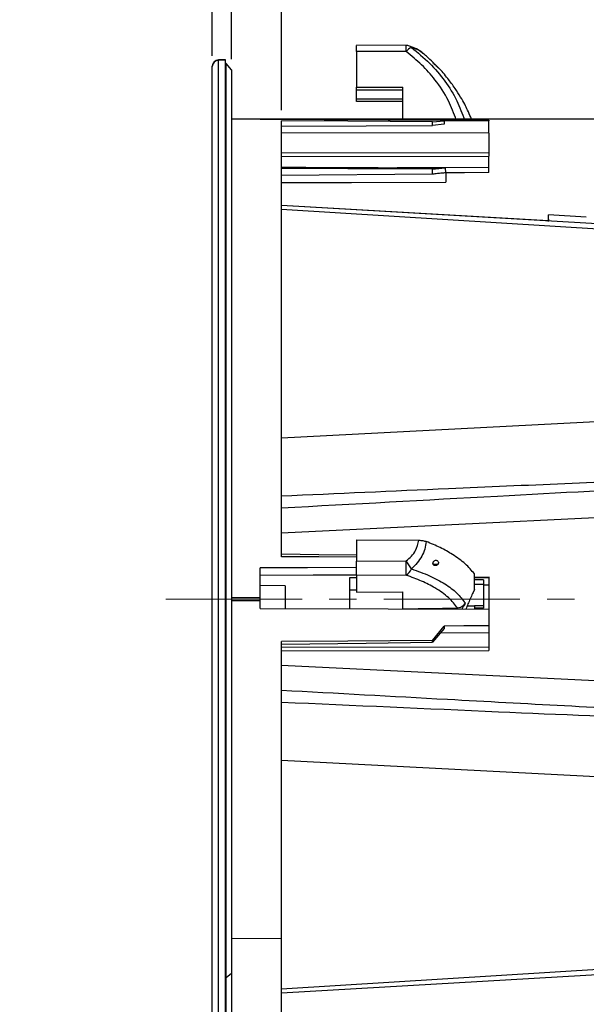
# Model space of a CAD drawing. Header units: millimetres. Extents: x 0 to 594, y 0 to 420.
# Tile 21 of 44: x 222 to 275, y 230 to 322. Entities that reach past the tile are written whole.
import ezdxf

# ---------------------------------------------------------------- set-up
doc = ezdxf.new("R2010")
doc.units = ezdxf.units.MM
doc.linetypes.add('CENTERX2', pattern=[20.32, 12.7, -2.54, 2.54, -2.54])
doc.layers.add('SLD-0', color=7, linetype='Continuous')
doc.styles.add('SLDTEXTSTYLE0', font='TXT', dxfattribs={"width": 0.75})
doc.dimstyles.new('SLDDIMSTYLE1', dxfattribs={"dimtxt": 3.5, "dimasz": 3.2, "dimexe": 0, "dimexo": 0.0625, "dimgap": 0.875, "dimtad": 1, "dimdec": 1, "dimlfac": 3, "dimrnd": 1e-09, "dimzin": 12, "dimdsep": 46, "dimtxsty": 'SLDTEXTSTYLE0', "dimblk1": 'OBLIQUE', "dimblk2": 'OBLIQUE', "dimsah": 1, "dimcen": 0.09, "dimadec": 0, "dimazin": 3, "dimtfac": 1, "dimtdec": 1, "dimtmove": 0, "dimatfit": 0, "dimldrblk": 'OBLIQUE', "dimfxl": 1, "dimfrac": 2, "dimtolj": 1, "dimtzin": 12, "dimarcsym": 0})
doc.dimstyles.new('SLDDIMSTYLE2', dxfattribs={"dimtxt": 3.5, "dimasz": 3.2, "dimexe": 0, "dimexo": 0.0625, "dimgap": 0.875, "dimtad": 1, "dimdec": 1, "dimlfac": 3, "dimrnd": 1e-09, "dimzin": 4, "dimdsep": 46, "dimtxsty": 'SLDTEXTSTYLE0', "dimblk1": 'OBLIQUE', "dimblk2": 'OBLIQUE', "dimsah": 1, "dimcen": 0.09, "dimadec": 0, "dimazin": 1, "dimtfac": 1, "dimtdec": 1, "dimtmove": 0, "dimatfit": 0, "dimldrblk": 'OBLIQUE', "dimfxl": 1, "dimfrac": 2, "dimtolj": 1, "dimtzin": 12, "dimarcsym": 0})
doc.dimstyles.new('SLDDIMSTYLE3', dxfattribs={"dimtxt": 3.5, "dimasz": 3.2, "dimexe": 0, "dimexo": 0.0625, "dimgap": 0.875, "dimtad": 1, "dimdec": 1, "dimlfac": 3, "dimrnd": 1e-09, "dimzin": 4, "dimdsep": 46, "dimtxsty": 'SLDTEXTSTYLE0', "dimsah": 1, "dimcen": 0.09, "dimadec": 0, "dimazin": 1, "dimtfac": 1, "dimtdec": 1, "dimtofl": 0, "dimtmove": 0, "dimatfit": 3, "dimfxl": 1, "dimfrac": 2, "dimtolj": 1, "dimtzin": 12, "dimarcsym": 0})
doc.dimstyles.new('SLDDIMSTYLE4', dxfattribs={"dimtxt": 3.5, "dimasz": 3.2, "dimexe": 0, "dimexo": 0.0625, "dimgap": 0.875, "dimtad": 1, "dimdec": 1, "dimlfac": 3, "dimrnd": 1e-09, "dimzin": 12, "dimdsep": 46, "dimtxsty": 'SLDTEXTSTYLE0', "dimsah": 1, "dimcen": 0.09, "dimadec": 0, "dimazin": 3, "dimtfac": 1, "dimtdec": 1, "dimtofl": 0, "dimtmove": 0, "dimatfit": 3, "dimfxl": 1, "dimfrac": 2, "dimtolj": 1, "dimtzin": 12, "dimarcsym": 0})

# ---------------------------------------------------------------- blocks, each defined once
blk = doc.blocks.new('_Oblique')
at = {"color": 0, "linetype": 'ByBlock', "lineweight": -2}
blk.add_line((-0.5, -0.5), (0.5, 0.5), dxfattribs=at)
blk = doc.blocks.new('_D_1')
at = {"layer": 'SLD-0', "color": 7, "transparency": 16777216}
for p, q in [((225.185, 352.878), (224.118, 352.878)), ((224.118, 352.878), (224.118, 347.322)), ((234.236, 352.878), (235.303, 352.878)), ((235.303, 352.878), (235.303, 347.322)), ((224.118, 347.322), (225.185, 347.322)), ((235.303, 347.322), (234.236, 347.322)), ((239.711, 318.236), (239.711, 343.086)), ((241.511, 317.922), (241.511, 343.086)), ((239.711, 342.086), (221.759, 342.086)), ((239.711, 342.086), (241.511, 342.086)), ((241.511, 342.086), (247.511, 342.086))]:
    blk.add_line(p, q, dxfattribs=at)
at = {"layer": 'SLD-0', "color": 7, "transparency": 16777216, "xscale": 3.2, "yscale": 3.2}
blk.add_blockref('_Oblique', (239.711, 342.086), dxfattribs=at)
at = {"layer": 'SLD-0', "color": 7, "transparency": 16777216, "xscale": 3.2, "yscale": 3.2, "rotation": 180.0000000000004}
blk.add_blockref('_Oblique', (241.511, 342.086), dxfattribs=at)
at = {"layer": 'SLD-0', "color": 7, "transparency": 16777216, "char_height": 3.5, "attachment_point": 1, "style": 'SLDTEXTSTYLE0'}
for s, insert in [('0.21', (225.185, 351.834)), ('5.4', (226.478, 346.597))]:
    blk.add_mtext(s, dxfattribs=dict(at, insert=insert))
blk = doc.blocks.new('_D_2')
at = {"layer": 'SLD-0', "color": 7, "transparency": 16777216}
for p, q in [((251.384, 352.878), (250.318, 352.878)), ((250.318, 352.878), (250.318, 347.322)), ((260.435, 352.878), (261.502, 352.878)), ((261.502, 352.878), (261.502, 347.322)), ((250.318, 347.322), (251.384, 347.322)), ((261.502, 347.322), (260.435, 347.322)), ((241.511, 317.922), (241.511, 343.086)), ((246.178, 313.157), (246.178, 343.086)), ((241.511, 342.086), (235.511, 342.086)), ((241.511, 342.086), (246.178, 342.086)), ((246.178, 342.086), (263.861, 342.086))]:
    blk.add_line(p, q, dxfattribs=at)
at = {"layer": 'SLD-0', "color": 7, "transparency": 16777216, "xscale": 3.2, "yscale": 3.2}
blk.add_blockref('_Oblique', (241.511, 342.086), dxfattribs=at)
at = {"layer": 'SLD-0', "color": 7, "transparency": 16777216, "xscale": 3.2, "yscale": 3.2, "rotation": 180.0000000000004}
blk.add_blockref('_Oblique', (246.178, 342.086), dxfattribs=at)
at = {"layer": 'SLD-0', "color": 7, "transparency": 16777216, "char_height": 3.5, "attachment_point": 1, "style": 'SLDTEXTSTYLE0'}
for s, insert in [('0.55', (251.384, 351.834)), ('14.0', (251.384, 346.597))]:
    blk.add_mtext(s, dxfattribs=dict(at, insert=insert))
blk = doc.blocks.new('_D_4')
at = {"layer": 'SLD-0', "color": 7, "transparency": 16777216}
for p, q in [((242.511, 312.357), (314.004, 312.357)), ((313.004, 312.357), (313.004, 222.687)), ((302.211, 273.341), (302.211, 274.407)), ((302.211, 274.407), (307.768, 274.407)), ((307.768, 274.407), (307.768, 273.341)), ((302.211, 261.704), (302.211, 260.637)), ((307.768, 260.637), (307.768, 261.704)), ((302.211, 260.637), (307.768, 260.637)), ((242.511, 222.687), (314.004, 222.687))]:
    blk.add_line(p, q, dxfattribs=at)
for points in [[(313.004, 312.357), (312.454, 309.157), (313.554, 309.157)], [(313.004, 222.687), (313.554, 225.887), (312.454, 225.887)]]:
    blk.add_solid(points, dxfattribs=at)
at = {"layer": 'SLD-0', "color": 7, "transparency": 16777216, "char_height": 3.5, "attachment_point": 1, "rotation": 90, "style": 'SLDTEXTSTYLE0'}
for s, insert in [('10.59', (303.256, 261.704)), ('269.0', (308.492, 261.704))]:
    blk.add_mtext(s, dxfattribs=dict(at, insert=insert))
blk = doc.blocks.new('_D_5')
at = {"layer": 'SLD-0', "color": 7, "transparency": 16777216}
for p, q in [((260.832, 365.026), (259.765, 365.026)), ((259.765, 365.026), (259.765, 359.47)), ((269.883, 365.026), (270.949, 365.026)), ((270.949, 365.026), (270.949, 359.47)), ((259.765, 359.47), (260.832, 359.47)), ((270.949, 359.47), (269.883, 359.47)), ((239.711, 318.236), (239.711, 355.233)), ((291.004, 289.007), (291.004, 355.233)), ((239.711, 354.233), (291.004, 354.233))]:
    blk.add_line(p, q, dxfattribs=at)
for points in [[(239.711, 354.233), (242.911, 353.683), (242.911, 354.783)], [(291.004, 354.233), (287.804, 354.783), (287.804, 353.683)]]:
    blk.add_solid(points, dxfattribs=at)
at = {"layer": 'SLD-0', "color": 7, "transparency": 16777216, "char_height": 3.5, "attachment_point": 1, "style": 'SLDTEXTSTYLE0'}
for s, insert in [('6.06', (260.832, 363.981)), ('153.8', (259.539, 358.745))]:
    blk.add_mtext(s, dxfattribs=dict(at, insert=insert))

msp = doc.modelspace()

# ---------------------------------------------------------------- linework, layer by layer
at = {"color": 7, "linetype": 'Continuous', "lineweight": 25}
for p, q in [((257.804, 319.203), (253.178, 319.22)), ((253.178, 318.643), (253.178, 315.32)), ((257.809, 318.626), (253.178, 318.643)), ((239.711, 317.236), (239.711, 317.266)), ((239.711, 217.778), (239.711, 317.236)), ((240.944, 317.856), (240.31, 317.856)), ((240.31, 317.825), (240.31, 317.856)), ((240.944, 317.825), (240.31, 317.825)), ((240.31, 217.189), (240.31, 317.825)), ((240.944, 317.825), (240.944, 317.856)), ((240.944, 217.189), (240.944, 317.825)), ((241.011, 317.522), (240.944, 317.522)), ((241.511, 316.922), (241.011, 317.522)), ((241.011, 232.167), (241.011, 317.522)), ((241.511, 316.922), (241.511, 232.591)), ((253.178, 315.32), (257.511, 315.304)), ((253.178, 315.041), (253.178, 315.32)), ((257.511, 312.264), (257.511, 315.304)), ((257.511, 315.041), (253.178, 315.041)), ((253.178, 314.238), (253.178, 315.041)), ((253.178, 314.238), (257.511, 314.238)), ((253.178, 313.96), (253.178, 314.238)), ((257.511, 313.976), (253.178, 313.96)), ((241.511, 312.357), (244.178, 312.343)), ((244.178, 312.335), (244.178, 312.343)), ((246.178, 271.486), (246.178, 312.157)), ((260.275, 312.092), (261.345, 312.183)), ((260.275, 311.748), (260.275, 312.092)), ((261.353, 311.852), (260.275, 311.748)), ((265.511, 312.162), (261.345, 312.183)), ((261.345, 312.183), (261.353, 311.852)), ((265.511, 312.222), (265.511, 312.162)), ((265.511, 311.03), (265.511, 312.162)), ((265.511, 311.03), (246.178, 311.063)), ((265.511, 311.03), (265.511, 309.18)), ((265.511, 309.18), (246.178, 309.156)), ((246.178, 308.829), (265.511, 308.863)), ((265.511, 309.18), (265.511, 308.863)), ((265.511, 307.823), (265.511, 308.863)), ((260.275, 307.193), (246.178, 307.065)), ((265.511, 307.823), (256.976, 307.791)), ((256.976, 307.791), (261.462, 307.771)), ((260.275, 307.671), (261.462, 307.771)), ((260.275, 307.193), (260.275, 307.671)), ((261.462, 307.771), (261.475, 307.309)), ((261.511, 307.31), (261.511, 306.438)), ((265.511, 307.344), (265.511, 307.823)), ((271.088, 302.829), (246.178, 304.266)), ((283.316, 302.106), (246.178, 304.265)), ((283.313, 301.58), (246.178, 303.884)), ((274.612, 303.184), (271.089, 303.393)), ((271.088, 302.789), (271.088, 302.995)), ((271.088, 302.995), (271.122, 302.815)), ((246.178, 282.571), (283.313, 284.512)), ((283.332, 275.52), (246.178, 273.671)), ((253.178, 273.065), (259.004, 273.019)), ((253.178, 273.065), (253.178, 271.056)), ((244.178, 267.656), (244.178, 270.436)), ((253.178, 271.056), (257.801, 271.093)), ((260.322, 270.798), (260.785, 270.798)), ((253.178, 269.522), (252.511, 269.522)), ((252.511, 269.522), (252.511, 268.368)), ((257.809, 269.764), (253.178, 269.727)), ((253.178, 269.727), (253.178, 268.178)), ((265.511, 269.536), (264.178, 269.55)), ((265.511, 269.488), (264.178, 269.502)), ((265.011, 269.335), (264.178, 269.335)), ((265.011, 269.335), (265.011, 268.882)), ((265.572, 269.535), (265.511, 269.536)), ((265.511, 269.488), (265.511, 268.854)), ((246.511, 268.772), (244.178, 268.793)), ((246.511, 268.772), (246.511, 266.638)), ((252.511, 268.368), (252.511, 266.608)), ((253.178, 268.368), (252.511, 268.368)), ((264.178, 268.421), (264.053, 268.156)), ((265.011, 268.882), (264.178, 268.882)), ((265.011, 268.882), (265.011, 266.888)), ((265.011, 268.854), (265.511, 268.854)), ((265.511, 268.854), (265.511, 266.573)), ((244.178, 267.656), (241.511, 267.656)), ((244.178, 267.389), (244.178, 267.656)), ((253.178, 268.178), (257.511, 268.212)), ((257.511, 266.622), (257.511, 268.212)), ((241.511, 267.389), (244.178, 267.389)), ((244.178, 266.645), (244.178, 267.389)), ((263.501, 266.888), (264.178, 266.888)), ((264.178, 266.888), (264.178, 266.578)), ((265.011, 266.888), (264.178, 266.888)), ((265.011, 266.677), (264.178, 266.677)), ((265.011, 266.888), (265.011, 266.677)), ((265.511, 266.592), (265.511, 265.026)), ((260.275, 263.663), (261.345, 265.016)), ((261.353, 264.775), (260.275, 263.498)), ((261.345, 265.016), (261.353, 264.775)), ((265.511, 265.026), (265.511, 264.381)), ((265.511, 264.381), (261.004, 264.361)), ((265.511, 264.381), (265.511, 263.045)), ((246.178, 235.836), (246.178, 263.559)), ((265.511, 263.045), (246.178, 263.021)), ((260.275, 263.498), (260.275, 263.663)), ((265.511, 263.045), (265.511, 262.727)), ((246.178, 262.694), (265.511, 262.727)), ((246.178, 261.374), (283.337, 259.524)), ((278.547, 250.775), (246.178, 252.473)), ((246.178, 235.836), (241.511, 235.819)), ((246.178, 222.887), (246.178, 235.836)), ((241.511, 232.591), (241.011, 232.167)), ((241.511, 232.591), (241.511, 218.122)), ((246.178, 231.16), (278.547, 233.159)), ((246.178, 230.78), (278.695, 232.67)), ((241.011, 232.167), (240.944, 232.167)), ((241.011, 217.522), (241.011, 232.167))]:
    msp.add_line(p, q, dxfattribs=at)
at = {"color": 7, "linetype": 'Continuous', "lineweight": 25, "flags": 128}
for points in [[(244.178, 312.335), (256.124, 312.272), (265.511, 312.222)], [(260.275, 312.092), (252.381, 312.129), (246.178, 312.157)], [(246.178, 311.659), (254.072, 311.709), (260.275, 311.748)], [(260.275, 307.671), (252.381, 307.703), (246.178, 307.728)], [(265.511, 307.344), (263.251, 307.324), (261.475, 307.309)], [(246.178, 306.411), (252.711, 306.423), (261.511, 306.438)], [(253.178, 271.633), (249.654, 271.675), (246.178, 271.716)], [(253.178, 271.434), (249.654, 271.46), (246.178, 271.486)], [(253.178, 270.465), (248.592, 270.45), (244.178, 270.436)], [(253.178, 269.774), (249.123, 269.752), (244.178, 269.724)], [(244.178, 266.645), (256.124, 266.616), (265.511, 266.592)], [(265.511, 265.026), (263.178, 265.02), (261.345, 265.016)], [(260.275, 263.663), (252.381, 263.605), (246.178, 263.559)], [(246.178, 263.328), (254.072, 263.423), (260.275, 263.498)]]:
    msp.add_lwpolyline(points, dxfattribs=at)
at = {"color": 7, "linetype": 'Continuous', "lineweight": 25}
for centre, radius, start, end in [((257.801, 318.203), 1, 71.7143, 89.78869), ((243.417, 318.789), 14.393, 359.3506, 1.64932), ((258.878, 317.783), 1.361, 115.38441, 141.71804), ((257.998, 318.818), 0.355, 33.2269, 70.75814), ((240.31, 317.256), 0.6, 90, 178.96706), ((240.31, 317.225), 0.6, 89.98315, 178.94937), ((75.087, 269.228), 182.723, 0.16789, 0.5846), ((255.111, 268.768), 3.554, 26.43433, 40.83594), ((257.181, 270.777), 1.192, 301.82149, 339.06573)]:
    msp.add_arc(centre, radius, start, end, dxfattribs=at)
for points, knots in [([(253.178, 318.643), (253.178, 318.763), (253.178, 319.012), (253.178, 319.203), (253.178, 319.206), (253.178, 319.207)], [0, 0, 0, 0, 0.3744, 0.779152, 1, 1, 1, 1]), ([(259.308, 318.529), (259.141, 318.651), (258.81, 318.893), (258.342, 319.067), (258.11, 319.154)], [0, 0, 0, 0, 0.504206, 1, 1, 1, 1]), ([(259.371, 318.456), (259.335, 318.495), (259.208, 318.63), (258.853, 318.83), (258.482, 318.951), (258.294, 319.012)], [0, 0, 0, 0, 0.166293, 0.578405, 1, 1, 1, 1]), ([(258.294, 319.012), (258.877, 318.543), (260.043, 317.603), (261.451, 315.911), (262.572, 314.121), (263.035, 312.846), (263.256, 312.234)], [0, 0, 0, 0, 0.255526, 0.51131, 0.76544, 1, 1, 1, 1]), ([(262.487, 312.238), (262.263, 312.851), (261.775, 314.182), (260.63, 315.903), (259.29, 317.435), (258.303, 318.229), (257.809, 318.626)], [0, 0, 0, 0, 0.248692, 0.539756, 0.769611, 1, 1, 1, 1]), ([(260.316, 317.606), (260.117, 317.81), (259.804, 318.13), (259.443, 318.403), (259.312, 318.502)], [0, 0, 0, 0, 0.635635, 1, 1, 1, 1]), ([(260.785, 317.132), (260.764, 317.151), (260.721, 317.187), (260.653, 317.249), (260.596, 317.302), (260.538, 317.357), (260.463, 317.43), (260.395, 317.5), (260.35, 317.549), (260.323, 317.581), (260.308, 317.603), (260.307, 317.611), (260.32, 317.606), (260.337, 317.592), (260.346, 317.585)], [0, 0, 0, 0, 0.124631, 0.249226, 0.295927, 0.374298, 0.498834, 0.623497, 0.690006, 0.748942, 0.812834, 0.874376, 0.934308, 1, 1, 1, 1]), ([(260.346, 317.585), (260.364, 317.57), (260.407, 317.535), (260.489, 317.457), (260.577, 317.37), (260.665, 317.281), (260.742, 317.199), (260.795, 317.142), (260.817, 317.115), (260.821, 317.107), (260.81, 317.112), (260.794, 317.125), (260.785, 317.132)], [0, 0, 0, 0, 0.108207, 0.249503, 0.374291, 0.499335, 0.640154, 0.748771, 0.813371, 0.874248, 0.934659, 1, 1, 1, 1]), ([(263.933, 312.23), (263.9, 312.322), (263.784, 312.638), (263.559, 313.132), (263.248, 313.761), (262.866, 314.442), (262.351, 315.254), (261.658, 316.174), (261.116, 316.839), (260.773, 317.167), (260.757, 317.183)], [0, 0, 0, 0, 0.05062, 0.175188, 0.279376, 0.409997, 0.571963, 0.764952, 0.988531, 1, 1, 1, 1]), ([(246.178, 307.841), (248.193, 307.831), (251.793, 307.815), (255.392, 307.799), (256.976, 307.791)], [0, 0, 0, 0, 0.56, 1, 1, 1, 1]), ([(261.475, 307.309), (261.361, 307.3), (261.128, 307.28), (260.719, 307.241), (260.424, 307.209), (260.275, 307.193)], [0, 0, 0, 0, 0.319634, 0.6549045, 1, 1, 1, 1]), ([(271.088, 302.995), (271.088, 303.119), (271.088, 303.355), (271.088, 303.374), (271.088, 303.383)], [0, 0, 0, 0, 0.522204, 1, 1, 1, 1]), ([(283.464, 278.753), (276.228, 278.447), (263.8, 277.92), (251.371, 277.36), (246.178, 277.127)], [0, 0, 0, 0, 0.5822105, 1, 1, 1, 1]), ([(246.178, 276.04), (252.895, 276.414), (265.335, 277.105), (277.776, 277.763), (283.499, 278.066)], [0, 0, 0, 0, 0.539911, 1, 1, 1, 1]), ([(257.801, 271.093), (257.976, 271.235), (258.324, 271.518), (258.788, 272.161), (258.922, 272.694), (259.004, 273.019)], [0, 0, 0, 0, 0.281567, 0.561013, 1, 1, 1, 1]), ([(259.004, 273.019), (259.13, 273.013), (259.38, 273.001), (259.581, 272.936), (259.682, 272.903)], [0, 0, 0, 0, 0.500068, 1, 1, 1, 1]), ([(259.682, 272.903), (259.646, 272.667), (259.573, 272.193), (259.274, 271.519), (258.859, 270.889), (258.484, 270.532), (258.294, 270.351)], [0, 0, 0, 0, 0.247904, 0.496068, 0.745168, 1, 1, 1, 1]), ([(264.178, 269.881), (263.912, 270.199), (263.379, 270.833), (262.252, 271.647), (261.02, 272.343), (260.128, 272.717), (259.682, 272.903)], [0, 0, 0, 0, 0.279967, 0.55992, 0.779963, 1, 1, 1, 1]), ([(260.346, 271.009), (260.364, 271.034), (260.407, 271.092), (260.489, 271.139), (260.577, 271.158), (260.665, 271.147), (260.742, 271.103), (260.795, 271.036), (260.817, 270.969), (260.821, 270.909), (260.81, 270.849), (260.794, 270.815), (260.785, 270.798)], [0, 0, 0, 0, 0.108207, 0.249503, 0.374291, 0.499335, 0.640154, 0.748771, 0.813371, 0.874248, 0.934659, 1, 1, 1, 1]), ([(253.178, 269.727), (253.178, 269.803), (253.178, 269.961), (253.178, 270.348), (253.178, 270.735), (253.178, 270.952), (253.178, 271.056)], [0, 0, 0, 0, 0.270257, 0.562423, 0.789733, 1, 1, 1, 1]), ([(258.294, 270.351), (258.877, 270.145), (260.043, 269.732), (261.452, 268.962), (262.6, 268.11), (263.079, 267.482), (263.32, 267.167)], [0, 0, 0, 0, 0.250431, 0.501116, 0.75018, 1, 1, 1, 1]), ([(260.785, 270.798), (260.764, 270.769), (260.721, 270.711), (260.653, 270.676), (260.596, 270.659), (260.538, 270.65), (260.463, 270.659), (260.395, 270.692), (260.35, 270.738), (260.323, 270.783), (260.308, 270.837), (260.307, 270.897), (260.32, 270.957), (260.337, 270.991), (260.346, 271.009)], [0, 0, 0, 0, 0.1246313, 0.2492259, 0.2959272, 0.3742983, 0.4988344, 0.6234971, 0.690006, 0.7489417, 0.8128341, 0.8743758, 0.9343077, 1, 1, 1, 1]), ([(262.615, 266.685), (262.354, 267.019), (261.832, 267.684), (260.631, 268.522), (259.29, 269.223), (258.303, 269.583), (257.809, 269.764)], [0, 0, 0, 0, 0.279631, 0.558708, 0.779098, 1, 1, 1, 1]), ([(264.178, 268.421), (264.178, 268.652), (264.178, 269.117), (264.178, 269.626), (264.178, 269.881)], [0, 0, 0, 0, 0.497548, 1, 1, 1, 1]), ([(264.053, 268.156), (263.982, 268), (263.84, 267.688), (263.621, 267.19), (263.462, 266.82), (263.409, 266.641), (263.396, 266.598)], [0, 0, 0, 0, 0.301811, 0.603578, 0.905043, 1, 1, 1, 1]), ([(257.511, 266.622), (258.455, 266.634), (260.156, 266.655), (261.857, 266.676), (262.615, 266.685)], [0, 0, 0, 0, 0.5547, 1, 1, 1, 1]), ([(263.32, 267.167), (263.281, 267.103), (263.204, 266.975), (263.042, 266.821), (262.844, 266.709), (262.691, 266.693), (262.615, 266.685)], [0, 0, 0, 0, 0.249613, 0.499787, 0.749667, 1, 1, 1, 1]), ([(263.32, 267.167), (263.285, 267.102), (263.241, 267.019), (263.195, 266.935), (263.183, 266.913), (263.18, 266.908), (263.18, 266.907), (263.179, 266.906), (263.133, 266.821), (263.072, 266.713), (263.022, 266.618), (263.012, 266.599)], [0, 0, 0, 0, 0.333039, 0.417107, 0.438517, 0.444065, 0.44555, 0.446099, 0.446175, 0.889102, 1, 1, 1, 1]), ([(283.499, 256.978), (276.217, 257.364), (263.776, 258.024), (251.335, 258.717), (246.178, 259.004)], [0, 0, 0, 0, 0.585408, 1, 1, 1, 1]), ([(246.178, 257.918), (252.928, 257.615), (265.357, 257.057), (277.786, 256.531), (283.464, 256.291)], [0, 0, 0, 0, 0.5431072, 1, 1, 1, 1])]:
    msp.add_open_spline(points, degree=3, knots=knots, dxfattribs=at)
at = {"layer": 'SLD-0', "color": 7, "linetype": 'CENTERX2', "lineweight": 18}
msp.add_line((235.4, 267.522), (297.948, 267.522), dxfattribs=at)

# ---------------------------------------------------------------- dimensions: what is measured, and where the dimension line sits
at = {"layer": 'SLD-0', "color": 7}
for base, p1, p2, dimstyle, picture, middle in [((291.004, 354.233), (239.711, 317.236), (291.004, 288.007), 'SLDDIMSTYLE4', '_D_5', (265.357, 354.233)), ((241.511, 342.086), (239.711, 317.236), (241.511, 316.922), 'SLDDIMSTYLE1', '_D_1', (229.711, 342.086)), ((246.178, 342.086), (241.511, 316.922), (246.178, 312.157), 'SLDDIMSTYLE2', '_D_2', (255.91, 342.086))]:
    dim = msp.add_linear_dim(base=base, p1=p1, p2=p2, dimstyle=dimstyle, dxfattribs=at)
    dim.commit()
    dim.dimension.update_dxf_attribs({"geometry": picture, "text_midpoint": middle, "dimtype": 160})
dim = msp.add_linear_dim(base=(313.004, 222.687), p1=(241.511, 312.357), p2=(241.511, 222.687), angle=90, dimstyle='SLDDIMSTYLE3', dxfattribs=at)
dim.commit()
dim.dimension.update_dxf_attribs({"geometry": '_D_4', "text_midpoint": (313.004, 267.522), "dimtype": 160})

doc.saveas('drawing.dxf')
